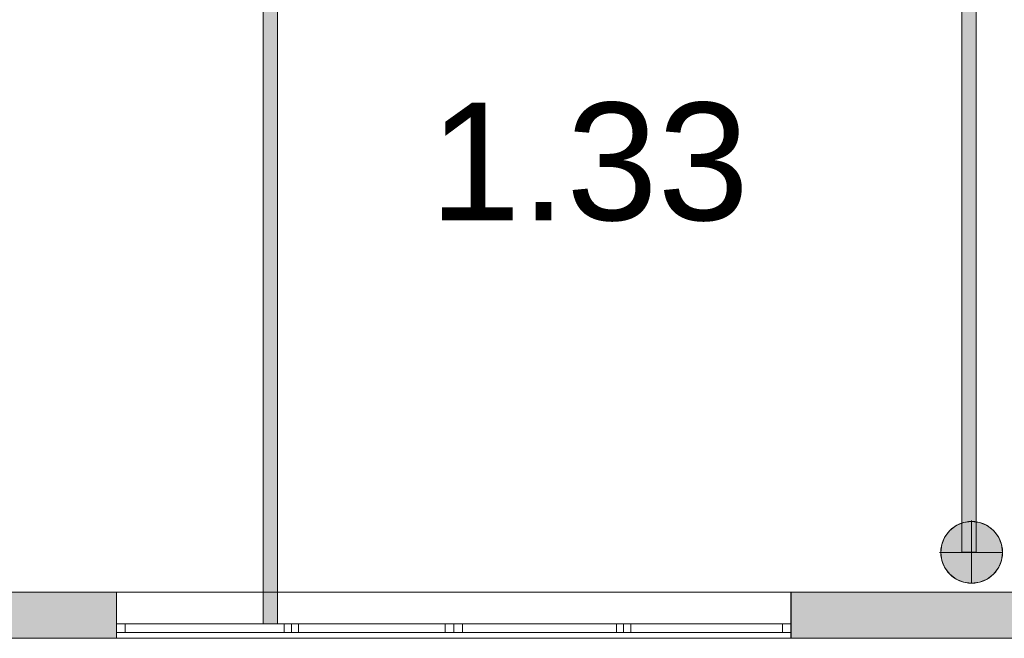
# Model space of a CAD drawing. Header units: inches. Extents: x 15 to 546804, y -66 to 267312.
# Tile 49 of 256: x 422555 to 429416, y 39437 to 43749. Entities that reach past the tile are written whole.
import ezdxf

# ---------------------------------------------------------------- set-up
doc = ezdxf.new("R2010")
doc.units = ezdxf.units.IN
doc.header["$MEASUREMENT"] = 0
doc.layers.add('Binnenwanden', color=2, linetype='Continuous')
doc.styles.add('style1', font='arial.ttf', dxfattribs={"height": 250})

msp = doc.modelspace()

# ---------------------------------------------------------------- hatches: boundary and pattern name
at = {"lineweight": 20}
h = msp.add_hatch(color=7, dxfattribs=at)
h.dxf.hatch_style = 1
h.paths.add_polyline_path([(424412.1, 46087.8), (420616.8, 46087.8), (420616.8, 45987.8), (424412.1, 45987.8)])
h.paths.add_polyline_path([(424352.1, 45987.8), (424252.1, 45987.8), (424252.1, 39537.8), (424352.1, 39537.8)])
h = msp.add_hatch(color=7, dxfattribs=at)
h.dxf.hatch_style = 1
h.paths.add_polyline_path([(432769, 40487.8), (432669, 40487.8), (432669, 39758), (432769, 39758)])
h.paths.add_polyline_path([(432769, 39758), (432669, 39758), (432669, 39537.8), (432769, 39537.8)])
h.paths.add_polyline_path([(429219, 45987.8), (429119, 45987.8), (429119, 40239.9, -0.118166), (429219, 40249.1)])
h.paths.add_polyline_path([(436419, 45987.8), (436319, 45987.8), (436319, 40244.4, -0.063429), (436373, 40251.3), (436373, 40258.9), (436373, 40258.9), (436373, 40251.3, -0.053841), (436419, 40246.3)])
h.paths.add_polyline_path([(436419, 39737.8), (436319, 39737.8), (436319, 39758), (436096.5, 39758), (436096.5, 39658), (436419, 39658)])
h = msp.add_hatch(color=7, dxfattribs=at)
h.dxf.hatch_style = 1
h.paths.add_polyline_path([(429403.6, 40035.9, 1), (428972.7, 40035.9, 1)])
h = msp.add_hatch(color=7, dxfattribs=at)
h.dxf.hatch_style = 1
h.paths.add_polyline_path([(420730.3, 39437), (423229.4, 39437), (423229.4, 39758), (420730.3, 39758)])
h.paths.add_polyline_path([(427930.3, 39437), (430429.4, 39437), (430429.4, 39758), (427930.3, 39758)])

# ---------------------------------------------------------------- linework, layer by layer
at = {"color": 7, "lineweight": 20}
for p, q in [((424252.1, 39537.8, 3459.5), (424252.1, 45987.8, 3459.5)), ((424252.1, 39537.8, 6159.5), (424252.1, 45987.8, 6159.5)), ((424352.1, 45987.8, 3459.5), (424352.1, 39537.8, 3459.5)), ((424352.1, 45987.8, 6159.5), (424352.1, 39537.8, 6159.5)), ((429119, 40037.8, 3459.5), (429119, 45987.8, 3459.5)), ((429119, 40037.8, 6159.5), (429119, 45987.8, 6159.5)), ((429219, 45987.8, 3459.5), (429219, 40037.8, 3459.5)), ((429219, 45987.8, 6159.5), (429219, 40037.8, 6159.5)), ((429080.5, 40222.4, 0), (429080.5, 40222.4, 7000)), ((429132.4, 40244, 0), (429132.4, 40244, 7000)), ((429188.2, 40258.9, 0), (429188.2, 40251.3, 0)), ((429188.2, 40251.3, 0), (429188.2, 40251.3, 7000)), ((429188.2, 40251.3, 0), (429188.2, 39820.4, 0)), ((429243.9, 40244, 0), (429243.9, 40244, 7000)), ((429295.9, 40222.4, 0), (429295.9, 40222.4, 7000)), ((429001.6, 40143.6, 0), (429001.6, 40143.6, 7000)), ((429035.8, 40188.2, 0), (429035.8, 40188.2, 7000)), ((429340.5, 40188.2, 0), (429340.5, 40188.2, 7000)), ((429374.7, 40143.6, 0), (429374.7, 40143.6, 7000)), ((428980.1, 40091.6, 0), (428980.1, 40091.6, 7000)), ((429396.3, 40091.6, 0), (429396.3, 40091.6, 7000)), ((428965.1, 40035.9, 0), (428972.7, 40035.9, 0)), ((428972.7, 40035.9, 0), (428972.7, 40035.9, 7000)), ((428972.7, 40035.9, 0), (429403.6, 40035.9, 0)), ((429219, 40037.8, 3459.5), (429119, 40037.8, 3459.5)), ((429219, 40037.8, 6159.5), (429119, 40037.8, 6159.5)), ((429119, 40037.8, 3459.5), (429119, 40037.8, 6159.5)), ((429219, 40037.8, 3459.5), (429219, 40037.8, 6159.5)), ((429403.6, 40035.9, 0), (429403.6, 40035.9, 7000)), ((428980.1, 39980.1, 0), (428980.1, 39980.1, 7000)), ((429396.3, 39980.1, 0), (429396.3, 39980.1, 7000)), ((429001.6, 39928.2, 0), (429001.6, 39928.2, 7000)), ((429035.8, 39883.5, 0), (429035.8, 39883.5, 7000)), ((429340.5, 39883.5, 0), (429340.5, 39883.5, 7000)), ((429374.7, 39928.2, 0), (429374.7, 39928.2, 7000)), ((429080.5, 39849.3, 0), (429080.5, 39849.3, 7000)), ((429132.4, 39827.8, 0), (429132.4, 39827.8, 7000)), ((429188.2, 39820.4, 0), (429188.2, 39820.4, 7000)), ((429243.9, 39827.8, 0), (429243.9, 39827.8, 7000)), ((429295.9, 39849.3, 0), (429295.9, 39849.3, 7000)), ((415379.2, 39758, 3023.5), (436095.1, 39758, 3023.5)), ((415379.2, 39758, -1476.5), (435779.2, 39758, -1476.5)), ((423229.4, 39758, 3076.5), (420730.3, 39758, 3076.5)), ((423229.4, 39758), (423229.4, 39758, 1600)), ((423229.4, 39758, 1600), (427929.4, 39758, 1600)), ((427929.4, 39758), (423229.4, 39758)), ((423229.4, 39438, 1600), (423229.4, 39758, 1600)), ((423229.4, 39438), (423229.4, 39758)), ((423229.4, 39437, 3076.5), (423229.4, 39758, 3076.5)), ((427929.4, 39758, 1600), (427929.4, 39758)), ((427929.4, 39438, 1600), (427929.4, 39758, 1600)), ((427929.4, 39438), (427929.4, 39758)), ((430429.4, 39758, 3076.5), (427930.3, 39758, 3076.5)), ((427930.3, 39758, 3076.5), (427930.3, 39437, 3076.5)), ((423230.3, 39437, 4676.5), (423230.3, 39537, 4676.5)), ((423230.3, 39437, 3076.5), (423230.3, 39537, 3076.5)), ((427930.3, 39537, 3076.5), (423230.3, 39537, 3076.5)), ((423230.3, 39537, 3076.5), (423230.3, 39537, 4676.5)), ((423230.3, 39537, 4676.5), (427930.3, 39537, 4676.5)), ((423230.3, 39437, 3076.5), (423230.3, 39537, 3076.5)), ((423230.3, 39437, 4676.5), (423230.3, 39537, 4676.5)), ((423230.3, 39537, 3076.5), (425580.3, 39537, 3076.5)), ((423230.3, 39477, 3076.5), (423230.3, 39537, 3076.5)), ((423230.3, 39477, 4676.5), (423230.3, 39537, 4676.5)), ((425580.3, 39537, 4676.5), (423230.3, 39537, 4676.5)), ((423230.3, 39537, 4676.5), (423230.3, 39537, 3076.5)), ((423290.3, 39477, 3136.5), (423290.3, 39537, 3136.5)), ((425520.3, 39537, 3136.5), (423290.3, 39537, 3136.5)), ((423290.3, 39477, 4616.5), (423290.3, 39537, 4616.5)), ((423290.3, 39537, 3136.5), (423290.3, 39537, 4616.5)), ((423290.3, 39537, 4616.5), (425520.3, 39537, 4616.5)), ((424352.1, 39537.8, 3459.5), (424252.1, 39537.8, 3459.5)), ((424352.1, 39537.8, 6159.5), (424252.1, 39537.8, 6159.5)), ((424252.1, 39537.8, 3459.5), (424252.1, 39537.8, 6159.5)), ((424352.1, 39537.8, 3459.5), (424352.1, 39537.8, 6159.5)), ((424398.3, 39477, 4616.5), (424398.3, 39537, 4616.5)), ((424398.3, 39537, 4616.5), (424448.3, 39537, 4616.5)), ((424398.3, 39477, 3136.5), (424398.3, 39537, 3136.5)), ((424398.3, 39537, 3136.5), (424398.3, 39537, 4616.5)), ((424448.3, 39537, 3136.5), (424398.3, 39537, 3136.5)), ((424448.3, 39477, 4616.5), (424448.3, 39537, 4616.5)), ((424448.3, 39477, 3136.5), (424448.3, 39537, 3136.5)), ((424448.3, 39537, 4616.5), (424448.3, 39537, 3136.5)), ((424448.3, 39477, 4616.5), (424448.3, 39537, 4616.5)), ((424448.3, 39537, 4616.5), (424498.3, 39537, 4616.5)), ((424448.3, 39477, 3136.5), (424448.3, 39537, 3136.5)), ((424448.3, 39537, 3136.5), (424448.3, 39537, 4616.5)), ((424498.3, 39537, 3136.5), (424448.3, 39537, 3136.5)), ((424498.3, 39477, 4616.5), (424498.3, 39537, 4616.5)), ((424498.3, 39477, 3136.5), (424498.3, 39537, 3136.5)), ((424498.3, 39537, 4616.5), (424498.3, 39537, 3136.5)), ((425520.3, 39537, 4616.5), (425520.3, 39537, 3136.5)), ((425520.3, 39477, 3136.5), (425520.3, 39537, 3136.5)), ((425520.3, 39477, 4616.5), (425520.3, 39537, 4616.5)), ((425555.3, 39537, 4616.5), (425605.3, 39537, 4616.5)), ((425555.3, 39537, 3136.5), (425555.3, 39537, 4616.5)), ((425605.3, 39537, 3136.5), (425555.3, 39537, 3136.5)), ((425580.3, 39537, 3076.5), (427930.3, 39537, 3076.5)), ((425580.3, 39477, 3076.5), (425580.3, 39537, 3076.5)), ((425580.3, 39477, 4676.5), (425580.3, 39537, 4676.5)), ((427930.3, 39537, 4676.5), (425580.3, 39537, 4676.5)), ((425580.3, 39537, 4676.5), (425580.3, 39537, 3076.5)), ((425580.3, 39477, 3076.5), (425580.3, 39537, 3076.5)), ((425580.3, 39477, 4676.5), (425580.3, 39537, 4676.5)), ((425580.3, 39537, 3076.5), (425580.3, 39537, 4676.5)), ((425605.3, 39537, 4616.5), (425605.3, 39537, 3136.5)), ((425640.3, 39477, 3136.5), (425640.3, 39537, 3136.5)), ((427870.3, 39537, 3136.5), (425640.3, 39537, 3136.5)), ((425640.3, 39477, 4616.5), (425640.3, 39537, 4616.5)), ((425640.3, 39537, 3136.5), (425640.3, 39537, 4616.5)), ((425640.3, 39537, 4616.5), (427870.3, 39537, 4616.5)), ((426712.3, 39477, 4616.5), (426712.3, 39537, 4616.5)), ((426712.3, 39537, 4616.5), (426762.3, 39537, 4616.5)), ((426712.3, 39477, 3136.5), (426712.3, 39537, 3136.5)), ((426712.3, 39537, 3136.5), (426712.3, 39537, 4616.5)), ((426762.3, 39537, 3136.5), (426712.3, 39537, 3136.5)), ((426748.3, 39537, 4616.5), (426798.3, 39537, 4616.5)), ((426748.3, 39537, 3136.5), (426748.3, 39537, 4616.5)), ((426798.3, 39537, 3136.5), (426748.3, 39537, 3136.5)), ((426762.3, 39477, 4616.5), (426762.3, 39537, 4616.5)), ((426762.3, 39477, 3136.5), (426762.3, 39537, 3136.5)), ((426762.3, 39537, 4616.5), (426762.3, 39537, 3136.5)), ((426762.3, 39477, 4616.5), (426762.3, 39537, 4616.5)), ((426762.3, 39537, 4616.5), (426812.3, 39537, 4616.5)), ((426762.3, 39477, 3136.5), (426762.3, 39537, 3136.5)), ((426762.3, 39537, 3136.5), (426762.3, 39537, 4616.5)), ((426812.3, 39537, 3136.5), (426762.3, 39537, 3136.5)), ((427870.3, 39537, 4616.5), (427870.3, 39537, 3136.5)), ((427870.3, 39477, 3136.5), (427870.3, 39537, 3136.5)), ((427870.3, 39477, 4616.5), (427870.3, 39537, 4616.5)), ((427905.3, 39537, 3136.5), (427905.3, 39537, 4616.5)), ((427930.3, 39437, 3076.5), (427930.3, 39537, 3076.5)), ((427930.3, 39437, 4676.5), (427930.3, 39537, 4676.5)), ((427930.3, 39537, 4676.5), (427930.3, 39537, 3076.5)), ((427930.3, 39437, 4676.5), (427930.3, 39537, 4676.5)), ((427930.3, 39437, 3076.5), (427930.3, 39537, 3076.5)), ((427930.3, 39477, 3076.5), (427930.3, 39537, 3076.5)), ((427930.3, 39477, 4676.5), (427930.3, 39537, 4676.5)), ((427930.3, 39537, 3076.5), (427930.3, 39537, 4676.5)), ((423230.3, 39477, 3076.5), (425580.3, 39477, 3076.5)), ((425580.3, 39477, 4676.5), (423230.3, 39477, 4676.5)), ((423230.3, 39477, 4676.5), (423230.3, 39477, 3076.5)), ((425520.3, 39477, 3136.5), (423290.3, 39477, 3136.5)), ((423290.3, 39477, 3136.5), (423290.3, 39477, 4616.5)), ((423290.3, 39477, 4616.5), (425520.3, 39477, 4616.5)), ((424398.3, 39477, 4616.5), (424448.3, 39477, 4616.5)), ((424398.3, 39477, 3136.5), (424398.3, 39477, 4616.5)), ((424448.3, 39477, 3136.5), (424398.3, 39477, 3136.5)), ((424448.3, 39477, 4616.5), (424448.3, 39477, 3136.5)), ((424448.3, 39477, 4616.5), (424498.3, 39477, 4616.5)), ((424448.3, 39477, 3136.5), (424448.3, 39477, 4616.5)), ((424498.3, 39477, 3136.5), (424448.3, 39477, 3136.5)), ((424498.3, 39477, 4616.5), (424498.3, 39477, 3136.5)), ((425520.3, 39477, 4616.5), (425520.3, 39477, 3136.5)), ((425555.3, 39477, 4616.5), (425605.3, 39477, 4616.5)), ((425555.3, 39477, 3136.5), (425555.3, 39477, 4616.5)), ((425605.3, 39477, 3136.5), (425555.3, 39477, 3136.5)), ((425580.3, 39477, 3076.5), (427930.3, 39477, 3076.5)), ((427930.3, 39477, 4676.5), (425580.3, 39477, 4676.5)), ((425580.3, 39477, 4676.5), (425580.3, 39477, 3076.5)), ((425580.3, 39477, 3076.5), (425580.3, 39477, 4676.5)), ((425605.3, 39477, 4616.5), (425605.3, 39477, 3136.5)), ((427870.3, 39477, 3136.5), (425640.3, 39477, 3136.5)), ((425640.3, 39477, 3136.5), (425640.3, 39477, 4616.5)), ((425640.3, 39477, 4616.5), (427870.3, 39477, 4616.5)), ((426712.3, 39477, 4616.5), (426762.3, 39477, 4616.5)), ((426712.3, 39477, 3136.5), (426712.3, 39477, 4616.5)), ((426762.3, 39477, 3136.5), (426712.3, 39477, 3136.5)), ((426748.3, 39477, 4616.5), (426798.3, 39477, 4616.5)), ((426748.3, 39477, 3136.5), (426748.3, 39477, 4616.5)), ((426798.3, 39477, 3136.5), (426748.3, 39477, 3136.5)), ((426762.3, 39477, 4616.5), (426762.3, 39477, 3136.5)), ((426762.3, 39477, 4616.5), (426812.3, 39477, 4616.5)), ((426762.3, 39477, 3136.5), (426762.3, 39477, 4616.5)), ((426812.3, 39477, 3136.5), (426762.3, 39477, 3136.5)), ((427870.3, 39477, 4616.5), (427870.3, 39477, 3136.5)), ((427905.3, 39477, 3136.5), (427905.3, 39477, 4616.5)), ((427930.3, 39477, 3076.5), (427930.3, 39477, 4676.5)), ((415379.2, 39438, -1476.5), (435779.2, 39438, -1476.5)), ((415379.2, 39438, 3023.5), (436095.1, 39438, 3023.5)), ((420730.3, 39437, 3076.5), (423229.4, 39437, 3076.5)), ((423229.4, 39438), (423229.4, 39438, 1600)), ((427929.4, 39438), (423229.4, 39438)), ((423229.4, 39438, 1600), (427929.4, 39438, 1600)), ((427929.4, 39438), (423229.4, 39438)), ((423229.4, 39438, 1600), (427929.4, 39438, 1600)), ((423229.4, 39438), (423229.4, 39438, 1600)), ((423230.3, 39437, 3076.5), (423230.3, 39437, 4676.5)), ((427930.3, 39437, 3076.5), (423230.3, 39437, 3076.5)), ((423230.3, 39437, 4676.5), (427930.3, 39437, 4676.5)), ((427930.3, 39437, 3076.5), (423230.3, 39437, 3076.5)), ((423230.3, 39437, 4676.5), (427930.3, 39437, 4676.5)), ((423230.3, 39437, 3076.5), (423230.3, 39437, 4676.5)), ((427929.4, 39438, 1600), (427929.4, 39438)), ((427929.4, 39438, 1600), (427929.4, 39438)), ((427930.3, 39437, 4676.5), (427930.3, 39437, 3076.5)), ((427930.3, 39437, 4676.5), (427930.3, 39437, 3076.5)), ((427930.3, 39437, 3076.5), (430429.4, 39437, 3076.5))]:
    msp.add_line(p, q, dxfattribs=at)
for centre in [(429188.2, 40035.9, 7000), (429188.2, 40035.9, 0)]:
    msp.add_circle(centre, 215.4, dxfattribs=at)
for points, invisible_edges in [([(424252.1, 45987.8, 6159.5), (424252.1, 39537.8, 3459.5), (424252.1, 39537.8, 6159.5)], 1), ([(424252.1, 39537.8, 3459.5), (424252.1, 45987.8, 6159.5), (424252.1, 45987.8, 3459.5)], 1), ([(424352.1, 39537.8, 6159.5), (424252.1, 45987.8, 6159.5), (424252.1, 39537.8, 6159.5)], 1), ([(424252.1, 45987.8, 6159.5), (424352.1, 39537.8, 6159.5), (424352.1, 45987.8, 6159.5)], 1), ([(424352.1, 45987.8, 3459.5), (424252.1, 39537.8, 3459.5), (424252.1, 45987.8, 3459.5)], 1), ([(424252.1, 39537.8, 3459.5), (424352.1, 45987.8, 3459.5), (424352.1, 39537.8, 3459.5)], 1), ([(424352.1, 45987.8, 3459.5), (424352.1, 39537.8, 6159.5), (424352.1, 39537.8, 3459.5)], 1), ([(424352.1, 39537.8, 6159.5), (424352.1, 45987.8, 3459.5), (424352.1, 45987.8, 6159.5)], 1), ([(429119, 45987.8, 6159.5), (429119, 40037.8, 3459.5), (429119, 40037.8, 6159.5)], 1), ([(429119, 40037.8, 3459.5), (429119, 45987.8, 6159.5), (429119, 45987.8, 3459.5)], 1), ([(429219, 40037.8, 6159.5), (429119, 45987.8, 6159.5), (429119, 40037.8, 6159.5)], 1), ([(429119, 45987.8, 6159.5), (429219, 40037.8, 6159.5), (429219, 45987.8, 6159.5)], 1), ([(429219, 45987.8, 3459.5), (429119, 40037.8, 3459.5), (429119, 45987.8, 3459.5)], 1), ([(429119, 40037.8, 3459.5), (429219, 45987.8, 3459.5), (429219, 40037.8, 3459.5)], 1), ([(429219, 45987.8, 3459.5), (429219, 40037.8, 6159.5), (429219, 40037.8, 3459.5)], 1), ([(429219, 40037.8, 6159.5), (429219, 45987.8, 3459.5), (429219, 45987.8, 6159.5)], 1), ([(429035.8, 39883.5, 0), (429035.8, 40188.2, 0), (429080.5, 40222.4, 0)], 13), ([(429035.8, 39883.5, 0), (429080.5, 40222.4, 0), (429080.5, 39849.3, 0)], 3), ([(429035.8, 40188.2, 7000), (429080.5, 40222.4, 0), (429035.8, 40188.2, 0)], 1), ([(429080.5, 40222.4, 0), (429035.8, 40188.2, 7000), (429080.5, 40222.4, 7000)], 1), ([(429035.8, 40188.2, 7000), (429080.5, 39849.3, 7000), (429080.5, 40222.4, 7000)], 3), ([(429080.5, 40222.4, 7000), (429132.4, 40244, 0), (429080.5, 40222.4, 0)], 1), ([(429132.4, 40244, 0), (429080.5, 40222.4, 7000), (429132.4, 40244, 7000)], 1), ([(429080.5, 39849.3, 0), (429080.5, 40222.4, 0), (429132.4, 40244, 0)], 13), ([(429080.5, 39849.3, 0), (429132.4, 40244, 0), (429132.4, 39827.8, 0)], 3), ([(429080.5, 40222.4, 7000), (429132.4, 39827.8, 7000), (429132.4, 40244, 7000)], 3), ([(429080.5, 40222.4, 7000), (429080.5, 39849.3, 7000), (429132.4, 39827.8, 7000)], 13), ([(429132.4, 40244, 7000), (429188.2, 40251.3, 0), (429132.4, 40244, 0)], 1), ([(429188.2, 40251.3, 0), (429132.4, 40244, 7000), (429188.2, 40251.3, 7000)], 1), ([(429132.4, 39827.8, 0), (429132.4, 40244, 0), (429188.2, 40251.3, 0)], 13), ([(429132.4, 39827.8, 0), (429188.2, 40251.3, 0), (429188.2, 39820.4, 0)], 3), ([(429132.4, 40244, 7000), (429188.2, 39820.4, 7000), (429188.2, 40251.3, 7000)], 3), ([(429132.4, 40244, 7000), (429132.4, 39827.8, 7000), (429188.2, 39820.4, 7000)], 13), ([(429188.2, 40251.3, 7000), (429243.9, 40244, 0), (429188.2, 40251.3, 0)], 1), ([(429243.9, 40244, 0), (429188.2, 40251.3, 7000), (429243.9, 40244, 7000)], 1), ([(429188.2, 39820.4, 0), (429188.2, 40251.3, 0), (429243.9, 40244, 0)], 13), ([(429188.2, 40251.3, 7000), (429188.2, 39820.4, 7000), (429243.9, 39827.8, 7000)], 13), ([(429188.2, 40251.3, 7000), (429243.9, 39827.8, 7000), (429243.9, 40244, 7000)], 3), ([(429188.2, 39820.4, 0), (429243.9, 40244, 0), (429243.9, 39827.8, 0)], 3), ([(429243.9, 40244, 7000), (429295.9, 40222.4, 0), (429243.9, 40244, 0)], 1), ([(429295.9, 40222.4, 0), (429243.9, 40244, 7000), (429295.9, 40222.4, 7000)], 1), ([(429243.9, 39827.8, 0), (429243.9, 40244, 0), (429295.9, 40222.4, 0)], 13), ([(429243.9, 40244, 7000), (429243.9, 39827.8, 7000), (429295.9, 39849.3, 7000)], 13), ([(429243.9, 40244, 7000), (429295.9, 39849.3, 7000), (429295.9, 40222.4, 7000)], 3), ([(429243.9, 39827.8, 0), (429295.9, 40222.4, 0), (429295.9, 39849.3, 0)], 3), ([(429295.9, 40222.4, 7000), (429340.5, 40188.2, 0), (429295.9, 40222.4, 0)], 1), ([(429340.5, 40188.2, 0), (429295.9, 40222.4, 7000), (429340.5, 40188.2, 7000)], 1), ([(429295.9, 39849.3, 0), (429295.9, 40222.4, 0), (429340.5, 40188.2, 0)], 13), ([(429295.9, 40222.4, 7000), (429295.9, 39849.3, 7000), (429340.5, 39883.5, 7000)], 13), ([(429295.9, 40222.4, 7000), (429340.5, 39883.5, 7000), (429340.5, 40188.2, 7000)], 3), ([(428980.1, 39980.1, 0), (428980.1, 40091.6, 0), (429001.6, 40143.6, 0)], 13), ([(428980.1, 39980.1, 0), (429001.6, 40143.6, 0), (429001.6, 39928.2, 0)], 3), ([(429001.6, 40143.6, 7000), (428980.1, 40091.6, 0), (428980.1, 40091.6, 7000)], 1), ([(428980.1, 40091.6, 0), (429001.6, 40143.6, 7000), (429001.6, 40143.6, 0)], 1), ([(428980.1, 40091.6, 7000), (429001.6, 39928.2, 7000), (429001.6, 40143.6, 7000)], 3), ([(429001.6, 39928.2, 0), (429001.6, 40143.6, 0), (429035.8, 40188.2, 0)], 13), ([(429001.6, 39928.2, 0), (429035.8, 40188.2, 0), (429035.8, 39883.5, 0)], 3), ([(429035.8, 40188.2, 7000), (429001.6, 40143.6, 0), (429001.6, 40143.6, 7000)], 1), ([(429001.6, 40143.6, 0), (429035.8, 40188.2, 7000), (429035.8, 40188.2, 0)], 1), ([(429001.6, 40143.6, 7000), (429035.8, 39883.5, 7000), (429035.8, 40188.2, 7000)], 3), ([(429001.6, 40143.6, 7000), (429001.6, 39928.2, 7000), (429035.8, 39883.5, 7000)], 13), ([(429035.8, 40188.2, 7000), (429035.8, 39883.5, 7000), (429080.5, 39849.3, 7000)], 13), ([(429295.9, 39849.3, 0), (429340.5, 40188.2, 0), (429340.5, 39883.5, 0)], 3), ([(429340.5, 40188.2, 0), (429374.7, 40143.6, 7000), (429374.7, 40143.6, 0)], 1), ([(429374.7, 40143.6, 7000), (429340.5, 40188.2, 0), (429340.5, 40188.2, 7000)], 1), ([(429340.5, 39883.5, 0), (429340.5, 40188.2, 0), (429374.7, 40143.6, 0)], 13), ([(429340.5, 40188.2, 7000), (429340.5, 39883.5, 7000), (429374.7, 39928.2, 7000)], 13), ([(429340.5, 40188.2, 7000), (429374.7, 39928.2, 7000), (429374.7, 40143.6, 7000)], 3), ([(429340.5, 39883.5, 0), (429374.7, 40143.6, 0), (429374.7, 39928.2, 0)], 3), ([(429374.7, 40143.6, 0), (429396.3, 40091.6, 7000), (429396.3, 40091.6, 0)], 1), ([(429396.3, 40091.6, 7000), (429374.7, 40143.6, 0), (429374.7, 40143.6, 7000)], 1), ([(429374.7, 39928.2, 0), (429374.7, 40143.6, 0), (429396.3, 40091.6, 0)], 13), ([(429374.7, 40143.6, 7000), (429374.7, 39928.2, 7000), (429396.3, 39980.1, 7000)], 13), ([(429374.7, 40143.6, 7000), (429396.3, 39980.1, 7000), (429396.3, 40091.6, 7000)], 3), ([(428980.1, 40091.6, 0), (428980.1, 39980.1, 0), (428972.7, 40035.9, 0)], 1), ([(428980.1, 40091.6, 7000), (428972.7, 40035.9, 0), (428972.7, 40035.9, 7000)], 1), ([(428972.7, 40035.9, 0), (428980.1, 40091.6, 7000), (428980.1, 40091.6, 0)], 1), ([(428980.1, 39980.1, 7000), (428980.1, 40091.6, 7000), (428972.7, 40035.9, 7000)], 1), ([(428980.1, 40091.6, 7000), (428980.1, 39980.1, 7000), (429001.6, 39928.2, 7000)], 13), ([(429374.7, 39928.2, 0), (429396.3, 40091.6, 0), (429396.3, 39980.1, 0)], 3), ([(429396.3, 40091.6, 0), (429403.6, 40035.9, 7000), (429403.6, 40035.9, 0)], 1), ([(429403.6, 40035.9, 7000), (429396.3, 40091.6, 0), (429396.3, 40091.6, 7000)], 1), ([(429396.3, 39980.1, 0), (429396.3, 40091.6, 0), (429403.6, 40035.9, 0)], 1), ([(429396.3, 40091.6, 7000), (429396.3, 39980.1, 7000), (429403.6, 40035.9, 7000)], 1), ([(428972.7, 40035.9, 7000), (428980.1, 39980.1, 0), (428980.1, 39980.1, 7000)], 1), ([(428980.1, 39980.1, 0), (428972.7, 40035.9, 7000), (428972.7, 40035.9, 0)], 1), ([(429219, 40037.8, 6159.5), (429119, 40037.8, 3459.5), (429219, 40037.8, 3459.5)], 1), ([(429119, 40037.8, 3459.5), (429219, 40037.8, 6159.5), (429119, 40037.8, 6159.5)], 1), ([(429403.6, 40035.9, 0), (429396.3, 39980.1, 7000), (429396.3, 39980.1, 0)], 1), ([(429396.3, 39980.1, 7000), (429403.6, 40035.9, 0), (429403.6, 40035.9, 7000)], 1), ([(428980.1, 39980.1, 7000), (429001.6, 39928.2, 0), (429001.6, 39928.2, 7000)], 1), ([(429001.6, 39928.2, 0), (428980.1, 39980.1, 7000), (428980.1, 39980.1, 0)], 1), ([(429396.3, 39980.1, 0), (429374.7, 39928.2, 7000), (429374.7, 39928.2, 0)], 1), ([(429374.7, 39928.2, 7000), (429396.3, 39980.1, 0), (429396.3, 39980.1, 7000)], 1), ([(429001.6, 39928.2, 7000), (429035.8, 39883.5, 0), (429035.8, 39883.5, 7000)], 1), ([(429035.8, 39883.5, 0), (429001.6, 39928.2, 7000), (429001.6, 39928.2, 0)], 1), ([(429080.5, 39849.3, 7000), (429035.8, 39883.5, 0), (429080.5, 39849.3, 0)], 1), ([(429035.8, 39883.5, 0), (429080.5, 39849.3, 7000), (429035.8, 39883.5, 7000)], 1), ([(429340.5, 39883.5, 7000), (429295.9, 39849.3, 0), (429340.5, 39883.5, 0)], 1), ([(429295.9, 39849.3, 0), (429340.5, 39883.5, 7000), (429295.9, 39849.3, 7000)], 1), ([(429374.7, 39928.2, 0), (429340.5, 39883.5, 7000), (429340.5, 39883.5, 0)], 1), ([(429340.5, 39883.5, 7000), (429374.7, 39928.2, 0), (429374.7, 39928.2, 7000)], 1), ([(429132.4, 39827.8, 7000), (429080.5, 39849.3, 0), (429132.4, 39827.8, 0)], 1), ([(429080.5, 39849.3, 0), (429132.4, 39827.8, 7000), (429080.5, 39849.3, 7000)], 1), ([(429188.2, 39820.4, 7000), (429132.4, 39827.8, 0), (429188.2, 39820.4, 0)], 1), ([(429132.4, 39827.8, 0), (429188.2, 39820.4, 7000), (429132.4, 39827.8, 7000)], 1), ([(429243.9, 39827.8, 7000), (429188.2, 39820.4, 0), (429243.9, 39827.8, 0)], 1), ([(429188.2, 39820.4, 0), (429243.9, 39827.8, 7000), (429188.2, 39820.4, 7000)], 1), ([(429295.9, 39849.3, 7000), (429243.9, 39827.8, 0), (429295.9, 39849.3, 0)], 1), ([(429243.9, 39827.8, 0), (429295.9, 39849.3, 7000), (429243.9, 39827.8, 7000)], 1), ([(435779.2, 39758, -1476.5), (435779.2, 39438, -1476.5), (415379.2, 39758, -1476.5)], 2), ([(415379.2, 39438, -1476.5), (415379.2, 39758, -1476.5), (435779.2, 39438, -1476.5)], 2), ([(436095.1, 39438, 3023.5), (436095.1, 39758, 3023.5), (415379.2, 39438, 3023.5)], 2), ([(415379.2, 39758, 3023.5), (415379.2, 39438, 3023.5), (436095.1, 39758, 3023.5)], 2), ([(415379.2, 39758, 3023.5), (436095.1, 39758, 3023.5), (416029.4, 39758, 1600)], 14), ([(435779.2, 39758, -1476.5), (415379.2, 39758, -1476.5), (435779.2, 39758)], 2), ([(416029.4, 39758, 1600), (436095.1, 39758, 3023.5), (420729.4, 39758, 1600)], 3), ([(430429.4, 39758), (435129.4, 39758), (416029.4, 39758)], 14), ([(423229.4, 39758), (427929.4, 39758), (416029.4, 39758)], 14), ([(420729.4, 39758), (423229.4, 39758), (416029.4, 39758)], 3), ([(423229.4, 39758), (420729.4, 39758), (423229.4, 39758, 1600)], 3), ([(420729.4, 39758, 1600), (423229.4, 39758, 1600), (420729.4, 39758)], 3), ([(423229.4, 39758, 1600), (436095.1, 39758, 3023.5), (427929.4, 39758, 1600)], 3), ([(423229.4, 39758), (423229.4, 39438), (427929.4, 39758)], 2), ([(427929.4, 39438), (427929.4, 39758), (423229.4, 39438)], 2), ([(423229.4, 39438, 1600), (423229.4, 39758, 1600), (427929.4, 39438, 1600)], 2), ([(427929.4, 39758, 1600), (427929.4, 39438, 1600), (423229.4, 39758, 1600)], 2), ([(423229.4, 39758), (423229.4, 39758, 1600), (423229.4, 39438)], 2), ([(423229.4, 39438, 1600), (423229.4, 39438), (423229.4, 39758, 1600)], 2), ([(430429.4, 39758), (427929.4, 39758), (430429.4, 39758, 1600)], 3), ([(427929.4, 39758, 1600), (430429.4, 39758, 1600), (427929.4, 39758)], 3), ([(427929.4, 39758, 1600), (427929.4, 39758), (427929.4, 39438, 1600)], 2), ([(427929.4, 39438), (427929.4, 39438, 1600), (427929.4, 39758)], 2), ([(423230.3, 39537, 3076.5), (423230.3, 39537, 4676.5), (423230.3, 39437, 3076.5)], 2), ([(423230.3, 39437, 4676.5), (423230.3, 39437, 3076.5), (423230.3, 39537, 4676.5)], 2), ([(423230.3, 39537, 3076.5), (423230.3, 39437, 3076.5), (427930.3, 39537, 3076.5)], 2), ([(427930.3, 39437, 3076.5), (427930.3, 39537, 3076.5), (423230.3, 39437, 3076.5)], 2), ([(423230.3, 39437, 4676.5), (423230.3, 39537, 4676.5), (427930.3, 39437, 4676.5)], 2), ([(427930.3, 39537, 4676.5), (427930.3, 39437, 4676.5), (423230.3, 39537, 4676.5)], 2), ([(423230.3, 39537, 3076.5), (423230.3, 39437, 3076.5), (427930.3, 39537, 3076.5)], 2), ([(427930.3, 39437, 3076.5), (427930.3, 39537, 3076.5), (423230.3, 39437, 3076.5)], 2), ([(423230.3, 39537, 3076.5), (427930.3, 39537, 3076.5), (423230.3, 39537, 4676.5)], 2), ([(427930.3, 39537, 4676.5), (423230.3, 39537, 4676.5), (427930.3, 39537, 3076.5)], 2), ([(423230.3, 39437, 4676.5), (423230.3, 39537, 4676.5), (427930.3, 39437, 4676.5)], 2), ([(427930.3, 39537, 4676.5), (427930.3, 39437, 4676.5), (423230.3, 39537, 4676.5)], 2), ([(423230.3, 39537, 3076.5), (423230.3, 39537, 4676.5), (423230.3, 39437, 3076.5)], 2), ([(423230.3, 39437, 4676.5), (423230.3, 39437, 3076.5), (423230.3, 39537, 4676.5)], 2), ([(423230.3, 39537, 4676.5), (423290.3, 39537, 3136.5), (423230.3, 39537, 3076.5)], 3), ([(425580.3, 39537, 3076.5), (423230.3, 39537, 3076.5), (423290.3, 39537, 3136.5)], 14), ([(425580.3, 39537, 4676.5), (423290.3, 39537, 4616.5), (423230.3, 39537, 4676.5)], 3), ([(423290.3, 39537, 3136.5), (423230.3, 39537, 4676.5), (423290.3, 39537, 4616.5)], 3), ([(425580.3, 39477, 3076.5), (423230.3, 39477, 3076.5), (425580.3, 39537, 3076.5)], 2), ([(423230.3, 39537, 3076.5), (425580.3, 39537, 3076.5), (423230.3, 39477, 3076.5)], 2), ([(423230.3, 39477, 4676.5), (425580.3, 39477, 4676.5), (423230.3, 39537, 4676.5)], 2), ([(425580.3, 39537, 4676.5), (423230.3, 39537, 4676.5), (425580.3, 39477, 4676.5)], 2), ([(423230.3, 39537, 3076.5), (423230.3, 39477, 3076.5), (423230.3, 39537, 4676.5)], 2), ([(423230.3, 39477, 4676.5), (423230.3, 39537, 4676.5), (423230.3, 39477, 3076.5)], 2), ([(425520.3, 39537, 3136.5), (425580.3, 39537, 3076.5), (423290.3, 39537, 3136.5)], 3), ([(425520.3, 39537, 4616.5), (423290.3, 39537, 4616.5), (425580.3, 39537, 4676.5)], 14), ([(425520.3, 39477, 4616.5), (423290.3, 39477, 4616.5), (425520.3, 39537, 4616.5)], 2), ([(423290.3, 39537, 4616.5), (425520.3, 39537, 4616.5), (423290.3, 39477, 4616.5)], 2), ([(423290.3, 39477, 3136.5), (425520.3, 39477, 3136.5), (423290.3, 39537, 3136.5)], 2), ([(425520.3, 39537, 3136.5), (423290.3, 39537, 3136.5), (425520.3, 39477, 3136.5)], 2), ([(423290.3, 39477, 3136.5), (423290.3, 39537, 3136.5), (423290.3, 39477, 4616.5)], 2), ([(423290.3, 39537, 4616.5), (423290.3, 39477, 4616.5), (423290.3, 39537, 3136.5)], 2), ([(424352.1, 39537.8, 6159.5), (424252.1, 39537.8, 3459.5), (424352.1, 39537.8, 3459.5)], 1), ([(424252.1, 39537.8, 3459.5), (424352.1, 39537.8, 6159.5), (424252.1, 39537.8, 6159.5)], 1), ([(424398.3, 39537, 3136.5), (424398.3, 39537, 4616.5), (424448.3, 39537, 3136.5)], 2), ([(424448.3, 39537, 4616.5), (424448.3, 39537, 3136.5), (424398.3, 39537, 4616.5)], 2), ([(424448.3, 39477, 3136.5), (424398.3, 39477, 3136.5), (424448.3, 39537, 3136.5)], 2), ([(424398.3, 39537, 3136.5), (424448.3, 39537, 3136.5), (424398.3, 39477, 3136.5)], 2), ([(424398.3, 39537, 3136.5), (424398.3, 39477, 3136.5), (424398.3, 39537, 4616.5)], 2), ([(424398.3, 39477, 4616.5), (424398.3, 39537, 4616.5), (424398.3, 39477, 3136.5)], 2), ([(424398.3, 39477, 4616.5), (424448.3, 39477, 4616.5), (424398.3, 39537, 4616.5)], 2), ([(424448.3, 39537, 4616.5), (424398.3, 39537, 4616.5), (424448.3, 39477, 4616.5)], 2), ([(424448.3, 39537, 3136.5), (424448.3, 39537, 4616.5), (424498.3, 39537, 3136.5)], 2), ([(424498.3, 39537, 4616.5), (424498.3, 39537, 3136.5), (424448.3, 39537, 4616.5)], 2), ([(424498.3, 39477, 3136.5), (424448.3, 39477, 3136.5), (424498.3, 39537, 3136.5)], 2), ([(424448.3, 39537, 3136.5), (424498.3, 39537, 3136.5), (424448.3, 39477, 3136.5)], 2), ([(424448.3, 39537, 3136.5), (424448.3, 39477, 3136.5), (424448.3, 39537, 4616.5)], 2), ([(424448.3, 39477, 4616.5), (424448.3, 39537, 4616.5), (424448.3, 39477, 3136.5)], 2), ([(424448.3, 39477, 4616.5), (424498.3, 39477, 4616.5), (424448.3, 39537, 4616.5)], 2), ([(424498.3, 39537, 4616.5), (424448.3, 39537, 4616.5), (424498.3, 39477, 4616.5)], 2), ([(424448.3, 39477, 3136.5), (424448.3, 39537, 3136.5), (424448.3, 39477, 4616.5)], 2), ([(424448.3, 39537, 4616.5), (424448.3, 39477, 4616.5), (424448.3, 39537, 3136.5)], 2), ([(424498.3, 39477, 3136.5), (424498.3, 39537, 3136.5), (424498.3, 39477, 4616.5)], 2), ([(424498.3, 39537, 4616.5), (424498.3, 39477, 4616.5), (424498.3, 39537, 3136.5)], 2), ([(425520.3, 39537, 4616.5), (425580.3, 39537, 3076.5), (425520.3, 39537, 3136.5)], 3), ([(425580.3, 39537, 3076.5), (425520.3, 39537, 4616.5), (425580.3, 39537, 4676.5)], 3), ([(425520.3, 39537, 3136.5), (425520.3, 39477, 3136.5), (425520.3, 39537, 4616.5)], 2), ([(425520.3, 39477, 4616.5), (425520.3, 39537, 4616.5), (425520.3, 39477, 3136.5)], 2), ([(425555.3, 39537, 3136.5), (425555.3, 39537, 4616.5), (425605.3, 39537, 3136.5)], 2), ([(425605.3, 39537, 4616.5), (425605.3, 39537, 3136.5), (425555.3, 39537, 4616.5)], 2), ([(425580.3, 39477, 3076.5), (425580.3, 39537, 3076.5), (425580.3, 39477, 4676.5)], 2), ([(425580.3, 39537, 4676.5), (425580.3, 39477, 4676.5), (425580.3, 39537, 3076.5)], 2), ([(425580.3, 39537, 4676.5), (425640.3, 39537, 3136.5), (425580.3, 39537, 3076.5)], 3), ([(427930.3, 39537, 3076.5), (425580.3, 39537, 3076.5), (425640.3, 39537, 3136.5)], 14), ([(427930.3, 39537, 4676.5), (425640.3, 39537, 4616.5), (425580.3, 39537, 4676.5)], 3), ([(425640.3, 39537, 3136.5), (425580.3, 39537, 4676.5), (425640.3, 39537, 4616.5)], 3), ([(427930.3, 39477, 3076.5), (425580.3, 39477, 3076.5), (427930.3, 39537, 3076.5)], 2), ([(425580.3, 39537, 3076.5), (427930.3, 39537, 3076.5), (425580.3, 39477, 3076.5)], 2), ([(425580.3, 39477, 4676.5), (427930.3, 39477, 4676.5), (425580.3, 39537, 4676.5)], 2), ([(427930.3, 39537, 4676.5), (425580.3, 39537, 4676.5), (427930.3, 39477, 4676.5)], 2), ([(425580.3, 39537, 3076.5), (425580.3, 39477, 3076.5), (425580.3, 39537, 4676.5)], 2), ([(425580.3, 39477, 4676.5), (425580.3, 39537, 4676.5), (425580.3, 39477, 3076.5)], 2), ([(427870.3, 39537, 3136.5), (427930.3, 39537, 3076.5), (425640.3, 39537, 3136.5)], 3), ([(427870.3, 39537, 4616.5), (425640.3, 39537, 4616.5), (427930.3, 39537, 4676.5)], 14), ([(427870.3, 39477, 4616.5), (425640.3, 39477, 4616.5), (427870.3, 39537, 4616.5)], 2), ([(425640.3, 39537, 4616.5), (427870.3, 39537, 4616.5), (425640.3, 39477, 4616.5)], 2), ([(425640.3, 39477, 3136.5), (427870.3, 39477, 3136.5), (425640.3, 39537, 3136.5)], 2), ([(427870.3, 39537, 3136.5), (425640.3, 39537, 3136.5), (427870.3, 39477, 3136.5)], 2), ([(425640.3, 39477, 3136.5), (425640.3, 39537, 3136.5), (425640.3, 39477, 4616.5)], 2), ([(425640.3, 39537, 4616.5), (425640.3, 39477, 4616.5), (425640.3, 39537, 3136.5)], 2), ([(426712.3, 39537, 3136.5), (426712.3, 39537, 4616.5), (426762.3, 39537, 3136.5)], 2), ([(426762.3, 39537, 4616.5), (426762.3, 39537, 3136.5), (426712.3, 39537, 4616.5)], 2), ([(426762.3, 39477, 3136.5), (426712.3, 39477, 3136.5), (426762.3, 39537, 3136.5)], 2), ([(426712.3, 39537, 3136.5), (426762.3, 39537, 3136.5), (426712.3, 39477, 3136.5)], 2), ([(426712.3, 39537, 3136.5), (426712.3, 39477, 3136.5), (426712.3, 39537, 4616.5)], 2), ([(426712.3, 39477, 4616.5), (426712.3, 39537, 4616.5), (426712.3, 39477, 3136.5)], 2), ([(426712.3, 39477, 4616.5), (426762.3, 39477, 4616.5), (426712.3, 39537, 4616.5)], 2), ([(426762.3, 39537, 4616.5), (426712.3, 39537, 4616.5), (426762.3, 39477, 4616.5)], 2), ([(426748.3, 39537, 3136.5), (426748.3, 39537, 4616.5), (426798.3, 39537, 3136.5)], 2), ([(426798.3, 39537, 4616.5), (426798.3, 39537, 3136.5), (426748.3, 39537, 4616.5)], 2), ([(426762.3, 39537, 3136.5), (426762.3, 39537, 4616.5), (426812.3, 39537, 3136.5)], 2), ([(426812.3, 39537, 4616.5), (426812.3, 39537, 3136.5), (426762.3, 39537, 4616.5)], 2), ([(426812.3, 39477, 3136.5), (426762.3, 39477, 3136.5), (426812.3, 39537, 3136.5)], 2), ([(426762.3, 39537, 3136.5), (426812.3, 39537, 3136.5), (426762.3, 39477, 3136.5)], 2), ([(426762.3, 39537, 3136.5), (426762.3, 39477, 3136.5), (426762.3, 39537, 4616.5)], 2), ([(426762.3, 39477, 4616.5), (426762.3, 39537, 4616.5), (426762.3, 39477, 3136.5)], 2), ([(426762.3, 39477, 4616.5), (426812.3, 39477, 4616.5), (426762.3, 39537, 4616.5)], 2), ([(426812.3, 39537, 4616.5), (426762.3, 39537, 4616.5), (426812.3, 39477, 4616.5)], 2), ([(426762.3, 39477, 3136.5), (426762.3, 39537, 3136.5), (426762.3, 39477, 4616.5)], 2), ([(426762.3, 39537, 4616.5), (426762.3, 39477, 4616.5), (426762.3, 39537, 3136.5)], 2), ([(427870.3, 39537, 4616.5), (427930.3, 39537, 3076.5), (427870.3, 39537, 3136.5)], 3), ([(427930.3, 39537, 3076.5), (427870.3, 39537, 4616.5), (427930.3, 39537, 4676.5)], 3), ([(427870.3, 39537, 3136.5), (427870.3, 39477, 3136.5), (427870.3, 39537, 4616.5)], 2), ([(427870.3, 39477, 4616.5), (427870.3, 39537, 4616.5), (427870.3, 39477, 3136.5)], 2), ([(427930.3, 39537, 4676.5), (427930.3, 39537, 3076.5), (427930.3, 39437, 4676.5)], 2), ([(427930.3, 39437, 3076.5), (427930.3, 39437, 4676.5), (427930.3, 39537, 3076.5)], 2), ([(427930.3, 39537, 4676.5), (427930.3, 39537, 3076.5), (427930.3, 39437, 4676.5)], 2), ([(427930.3, 39437, 3076.5), (427930.3, 39437, 4676.5), (427930.3, 39537, 3076.5)], 2), ([(427930.3, 39477, 3076.5), (427930.3, 39537, 3076.5), (427930.3, 39477, 4676.5)], 2), ([(427930.3, 39537, 4676.5), (427930.3, 39477, 4676.5), (427930.3, 39537, 3076.5)], 2), ([(423230.3, 39477, 3076.5), (423290.3, 39477, 4616.5), (423230.3, 39477, 4676.5)], 3), ([(425580.3, 39477, 4676.5), (423230.3, 39477, 4676.5), (423290.3, 39477, 4616.5)], 14), ([(425580.3, 39477, 3076.5), (423290.3, 39477, 3136.5), (423230.3, 39477, 3076.5)], 3), ([(423290.3, 39477, 4616.5), (423230.3, 39477, 3076.5), (423290.3, 39477, 3136.5)], 3), ([(425520.3, 39477, 4616.5), (425580.3, 39477, 4676.5), (423290.3, 39477, 4616.5)], 3), ([(425520.3, 39477, 3136.5), (423290.3, 39477, 3136.5), (425580.3, 39477, 3076.5)], 14), ([(424398.3, 39477, 4616.5), (424398.3, 39477, 3136.5), (424448.3, 39477, 4616.5)], 2), ([(424448.3, 39477, 3136.5), (424448.3, 39477, 4616.5), (424398.3, 39477, 3136.5)], 2), ([(424448.3, 39477, 4616.5), (424448.3, 39477, 3136.5), (424498.3, 39477, 4616.5)], 2), ([(424498.3, 39477, 3136.5), (424498.3, 39477, 4616.5), (424448.3, 39477, 3136.5)], 2), ([(425520.3, 39477, 3136.5), (425580.3, 39477, 4676.5), (425520.3, 39477, 4616.5)], 3), ([(425580.3, 39477, 4676.5), (425520.3, 39477, 3136.5), (425580.3, 39477, 3076.5)], 3), ([(425555.3, 39477, 4616.5), (425555.3, 39477, 3136.5), (425605.3, 39477, 4616.5)], 2), ([(425605.3, 39477, 3136.5), (425605.3, 39477, 4616.5), (425555.3, 39477, 3136.5)], 2), ([(425580.3, 39477, 3076.5), (425640.3, 39477, 4616.5), (425580.3, 39477, 4676.5)], 3), ([(427930.3, 39477, 4676.5), (425580.3, 39477, 4676.5), (425640.3, 39477, 4616.5)], 14), ([(427930.3, 39477, 3076.5), (425640.3, 39477, 3136.5), (425580.3, 39477, 3076.5)], 3), ([(425640.3, 39477, 4616.5), (425580.3, 39477, 3076.5), (425640.3, 39477, 3136.5)], 3), ([(427870.3, 39477, 4616.5), (427930.3, 39477, 4676.5), (425640.3, 39477, 4616.5)], 3), ([(427870.3, 39477, 3136.5), (425640.3, 39477, 3136.5), (427930.3, 39477, 3076.5)], 14), ([(426712.3, 39477, 4616.5), (426712.3, 39477, 3136.5), (426762.3, 39477, 4616.5)], 2), ([(426762.3, 39477, 3136.5), (426762.3, 39477, 4616.5), (426712.3, 39477, 3136.5)], 2), ([(426748.3, 39477, 4616.5), (426748.3, 39477, 3136.5), (426798.3, 39477, 4616.5)], 2), ([(426798.3, 39477, 3136.5), (426798.3, 39477, 4616.5), (426748.3, 39477, 3136.5)], 2), ([(426762.3, 39477, 4616.5), (426762.3, 39477, 3136.5), (426812.3, 39477, 4616.5)], 2), ([(426812.3, 39477, 3136.5), (426812.3, 39477, 4616.5), (426762.3, 39477, 3136.5)], 2), ([(427870.3, 39477, 3136.5), (427930.3, 39477, 4676.5), (427870.3, 39477, 4616.5)], 3), ([(427930.3, 39477, 4676.5), (427870.3, 39477, 3136.5), (427930.3, 39477, 3076.5)], 3), ([(435779.2, 39438, -1476.5), (416029.4, 39438), (415379.2, 39438, -1476.5)], 3), ([(427929.4, 39438, 1600), (415379.2, 39438, 3023.5), (423229.4, 39438, 1600)], 3), ([(415379.2, 39438, 3023.5), (435129.4, 39438, 1600), (436095.1, 39438, 3023.5)], 3), ([(435779.2, 39438, -1476.5), (435779.2, 39438), (416029.4, 39438)], 14), ([(420729.4, 39438), (416029.4, 39438), (435779.2, 39438)], 14), ([(420729.4, 39438), (423229.4, 39438), (420729.4, 39438, 1600)], 3), ([(423229.4, 39438, 1600), (420729.4, 39438, 1600), (423229.4, 39438)], 3), ([(423229.4, 39438, 1600), (422579.2, 39438, 3023.5), (423229.4, 39438)], 3), ([(427929.4, 39438, 1600), (422579.2, 39438, 3023.5), (423229.4, 39438, 1600)], 3), ([(435129.4, 39438, 1600), (422579.2, 39438, 3023.5), (430429.4, 39438, 1600)], 3), ([(427929.4, 39438), (423229.4, 39438), (435779.2, 39438)], 14), ([(427929.4, 39438), (430429.4, 39438), (427929.4, 39438, 1600)], 3), ([(427929.4, 39438), (430429.4, 39438), (427929.4, 39438, 1600)], 3), ([(430429.4, 39438, 1600), (427929.4, 39438, 1600), (430429.4, 39438, 0)], 3)]:
    msp.add_3dface(points, dxfattribs=dict(at, invisible_edges=invisible_edges))

# ---------------------------------------------------------------- texts
at = {"layer": 'Binnenwanden', "color": 7, "linetype": 'Continuous', "style": 'style1'}
msp.add_text('1.33', height=819, dxfattribs=at).set_placement((425410.2, 42351.4, -150))

doc.saveas('drawing.dxf')
